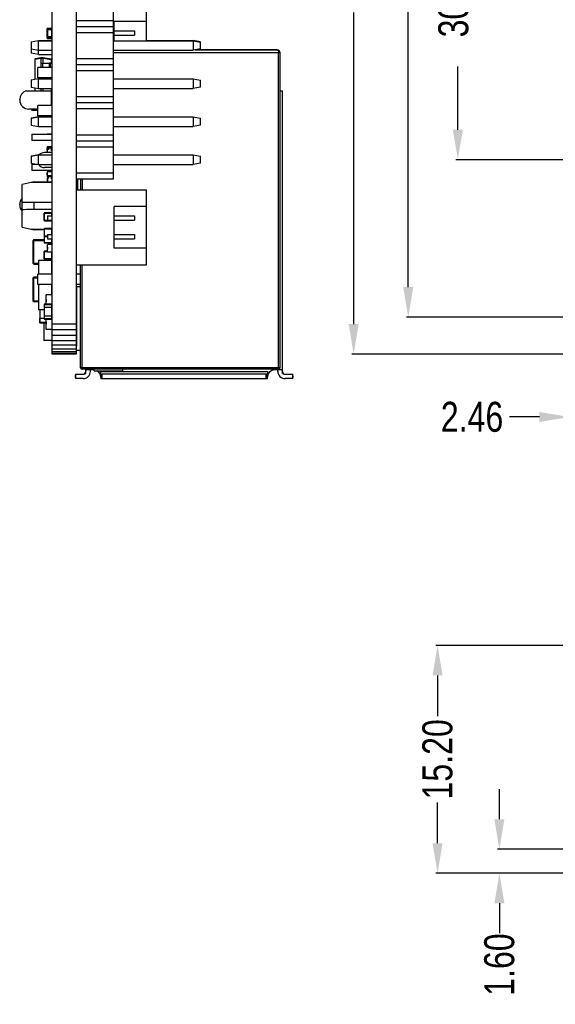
# Model space of a CAD drawing. Header units: inches. Extents: x -29 to 164, y -51 to 83.
# Tile 1 of 164: x -29 to 7, y -51 to 15. Entities that reach past the tile are written whole.
import ezdxf

# ---------------------------------------------------------------- set-up
doc = ezdxf.new("R2010")
doc.units = ezdxf.units.IN
doc.header["$LTSCALE"] = 1.21
doc.header["$MEASUREMENT"] = 0
doc.header["$PDMODE"] = 3
doc.header["$PDSIZE"] = 0.3125
doc.layers.get('0').update_dxf_attribs({"linetype": 'CONTINUOUS'})
doc.layers.get('Defpoints').update_dxf_attribs({"linetype": 'CONTINUOUS'})
doc.layers.add('DIM', color=3, linetype='CONTINUOUS')
doc.styles.get("Standard").update_dxf_attribs({"font": 'txt', "width": 0.8})
doc.dimstyles.get("Standard").update_dxf_attribs({"dimtxt": 0.15625, "dimasz": 0.1875, "dimexe": 0.125, "dimexo": 0.0625, "dimgap": 0.09, "dimtad": 0, "dimtih": 1, "dimtoh": 1, "dimzin": 4, "dimdsep": 46, "dimtxsty": 'STANDARD', "dimblk": '_FILLED', "dimblk1": '_FILLED', "dimblk2": '_FILLED', "dimcen": 0.09, "dimazin": 1, "dimtp": 0.01, "dimtm": 0.01, "dimtfac": 1, "dimtofl": 0, "dimtmove": 0, "dimatfit": 3, "dimldrblk": '_FILLED', "dimfxl": 1, "dimtolj": 1, "dimtzin": 4, "dimarcsym": 0})

# ---------------------------------------------------------------- blocks, each defined once
blk = doc.blocks.new('_FILLED')
at = {"color": 0, "linetype": 'ByBlock'}
blk.add_solid([(0, 0), (-1, 0.167), (-1, -0.167)], dxfattribs=at)
blk = doc.blocks.new('*D3')
at = {"layer": 'Defpoints', "color": 0}
for p in [(9.128, 35.713), (0.441, 5.233), (9.135, 5.233)]:
    blk.add_point(p, dxfattribs=at)
at = {"layer": 'DIM', "color": 0, "lineweight": -2}
for p, q in [((9.066, 35.713), (0.316, 35.713)), ((0.441, 33.713), (0.441, 29.496)), ((0.441, 7.233), (0.441, 11.45)), ((9.072, 5.233), (0.316, 5.233))]:
    blk.add_line(p, q, dxfattribs=at)
at = {"layer": 'DIM', "color": 0, "lineweight": -2, "xscale": 2, "yscale": 2, "zscale": 2}
for p, rotation in [((0.441, 35.713), 90), ((0.441, 5.233), 270)]:
    blk.add_blockref('_FILLED', p, dxfattribs=dict(at, rotation=rotation))
at = {"layer": 'DIM', "color": 0, "insert": (0.441, 20.473), "char_height": 2, "attachment_point": 5, "rotation": 90}
blk.add_mtext('\\A1;30.48(2.54*12)', dxfattribs=at)
blk = doc.blocks.new('*D4')
at = {"layer": 'Defpoints', "color": 0}
for p in [(-6.502, 42.283), (9.879, 42.283), (9.889, -7.727)]:
    blk.add_point(p, dxfattribs=at)
at = {"layer": 'DIM', "color": 0, "lineweight": -2}
for p, q in [((9.816, 42.283), (-6.627, 42.283)), ((-6.502, 40.283), (-6.502, 19.501)), ((-6.502, -5.727), (-6.502, 15.055)), ((9.827, -7.727), (-6.627, -7.727))]:
    blk.add_line(p, q, dxfattribs=at)
at = {"layer": 'DIM', "color": 0, "lineweight": -2, "xscale": 2, "yscale": 2, "zscale": 2}
for p, rotation in [((-6.502, 42.283), 90), ((-6.502, -7.727), 270)]:
    blk.add_blockref('_FILLED', p, dxfattribs=dict(at, rotation=rotation))
at = {"layer": 'DIM', "color": 0, "insert": (-6.502, 17.278), "char_height": 2, "attachment_point": 5, "rotation": 90}
blk.add_mtext('\\A1;50.0', dxfattribs=at)
blk = doc.blocks.new('*D7')
at = {"layer": 'Defpoints', "color": 0}
for p in [(7.879, -5.727), (10.339, -5.267), (7.879, -11.929)]:
    blk.add_point(p, dxfattribs=at)
at = {"layer": 'DIM', "color": 0, "lineweight": -2}
for p, q in [((7.879, -5.79), (7.879, -12.054)), ((10.339, -5.33), (10.339, -12.054)), ((5.879, -11.929), (3.879, -11.929)), ((12.339, -11.929), (14.339, -11.929))]:
    blk.add_line(p, q, dxfattribs=at)
at = {"layer": 'DIM', "color": 0, "lineweight": -2, "xscale": 2, "yscale": 2, "zscale": 2}
blk.add_blockref('_FILLED', (7.879, -11.929), dxfattribs=at)
at = {"layer": 'DIM', "color": 0, "lineweight": -2, "xscale": 2, "yscale": 2, "zscale": 2, "rotation": 180}
blk.add_blockref('_FILLED', (10.339, -11.929), dxfattribs=at)
at = {"layer": 'DIM', "color": 0, "insert": (1.389, -11.929), "char_height": 2, "attachment_point": 5}
blk.add_mtext('\\A1;2.46', dxfattribs=at)
blk = doc.blocks.new('*D11')
at = {"layer": 'Defpoints', "color": 0}
for p in [(-2.864, 42.283), (10.339, 42.283), (10.339, -5.267)]:
    blk.add_point(p, dxfattribs=at)
at = {"layer": 'DIM', "color": 0, "lineweight": -2}
for p, q in [((10.276, 42.283), (-2.989, 42.283)), ((-2.864, 40.283), (-2.864, 21.798)), ((-2.864, -3.267), (-2.864, 15.218)), ((10.276, -5.267), (-2.989, -5.267))]:
    blk.add_line(p, q, dxfattribs=at)
at = {"layer": 'DIM', "color": 0, "lineweight": -2, "xscale": 2, "yscale": 2, "zscale": 2}
for p, rotation in [((-2.864, 42.283), 90), ((-2.864, -5.267), 270)]:
    blk.add_blockref('_FILLED', p, dxfattribs=dict(at, rotation=rotation))
at = {"layer": 'DIM', "color": 0, "insert": (-2.864, 18.508), "char_height": 2, "attachment_point": 5, "rotation": 90}
blk.add_mtext('\\A1;47.55', dxfattribs=at)
blk = doc.blocks.new('*D22')
at = {"layer": 'Defpoints', "color": 0}
for p in [(7.879, -40.766), (3.213, -42.366), (7.879, -42.366)]:
    blk.add_point(p, dxfattribs=at)
at = {"layer": 'DIM', "color": 0, "lineweight": -2}
for p, q in [((3.213, -38.766), (3.213, -36.766)), ((7.817, -40.766), (3.088, -40.766)), ((7.817, -42.366), (3.088, -42.366)), ((3.213, -44.366), (3.213, -46.366))]:
    blk.add_line(p, q, dxfattribs=at)
at = {"layer": 'DIM', "color": 0, "lineweight": -2, "xscale": 2, "yscale": 2, "zscale": 2}
for p, rotation in [((3.213, -40.766), 270), ((3.213, -42.366), 90)]:
    blk.add_blockref('_FILLED', p, dxfattribs=dict(at, rotation=rotation))
at = {"layer": 'DIM', "color": 0, "insert": (3.213, -48.456), "char_height": 2, "attachment_point": 5, "rotation": 90}
blk.add_mtext('\\A1;1.60', dxfattribs=at)
blk = doc.blocks.new('*D24')
at = {"layer": 'Defpoints', "color": 0}
for p in [(14.231, -27.166), (-0.911, -42.366), (8.032, -42.366)]:
    blk.add_point(p, dxfattribs=at)
at = {"layer": 'DIM', "color": 0, "lineweight": -2}
for p, q in [((14.168, -27.166), (-1.036, -27.166)), ((-0.911, -29.166), (-0.911, -31.876)), ((-0.911, -40.366), (-0.911, -37.656)), ((7.97, -42.366), (-1.036, -42.366))]:
    blk.add_line(p, q, dxfattribs=at)
at = {"layer": 'DIM', "color": 0, "lineweight": -2, "xscale": 2, "yscale": 2, "zscale": 2}
for p, rotation in [((-0.911, -27.166), 90), ((-0.911, -42.366), 270)]:
    blk.add_blockref('_FILLED', p, dxfattribs=dict(at, rotation=rotation))
at = {"layer": 'DIM', "color": 0, "insert": (-0.911, -34.766), "char_height": 2, "attachment_point": 5, "rotation": 90}
blk.add_mtext('\\A1;15.20', dxfattribs=at)

msp = doc.modelspace()

# ---------------------------------------------------------------- linework, layer by layer
at = {"color": 7, "linetype": 'Continuous'}
for p, q in [((-26.608, -7.727), (-26.608, 42.283)), ((-25.008, 42.283), (-25.008, -7.727)), ((-22.508, 3.963), (-22.508, 36.583)), ((-25.008, 14.523), (-22.508, 14.523)), ((-22.468, 13.173), (-22.468, 14.456)), ((-20.308, 14.456), (-22.468, 14.456)), ((-20.308, 13.173), (-20.308, 15.073)), ((-26.943, 13.814), (-26.943, 13.85)), ((-26.933, 13.85), (-26.943, 13.85)), ((-26.933, 13.85), (-26.943, 13.85)), ((-26.933, 13.837), (-26.943, 13.837)), ((-26.933, 13.814), (-26.943, 13.814)), ((-26.933, 13.988), (-26.933, 13.989)), ((-26.608, 13.989), (-26.933, 13.989)), ((-26.608, 13.989), (-26.933, 13.989)), ((-26.933, 13.888), (-26.933, 13.988)), ((-26.608, 13.988), (-26.933, 13.988)), ((-26.608, 13.988), (-26.933, 13.988)), ((-26.933, 13.938), (-26.913, 13.938)), ((-26.933, 13.358), (-26.933, 13.888)), ((-26.913, 13.888), (-26.933, 13.888)), ((-26.915, 13.806), (-26.915, 13.881)), ((-26.915, 13.881), (-26.913, 13.881)), ((-26.915, 13.881), (-26.913, 13.881)), ((-26.915, 13.881), (-26.913, 13.881)), ((-26.915, 13.88), (-26.913, 13.88)), ((-26.915, 13.869), (-26.913, 13.869)), ((-26.913, 13.817), (-26.915, 13.817)), ((-26.915, 13.806), (-26.913, 13.806)), ((-26.913, 13.956), (-26.913, 13.955)), ((-26.913, 13.955), (-26.913, 13.406)), ((-26.913, 13.955), (-26.608, 13.955)), ((-26.913, 13.924), (-26.608, 13.924)), ((-26.882, 13.986), (-26.882, 13.986)), ((-26.882, 13.376), (-26.882, 13.986)), ((-26.638, 13.986), (-26.882, 13.986)), ((-26.638, 13.986), (-26.882, 13.986)), ((-26.882, 13.986), (-26.638, 13.986)), ((-26.638, 13.986), (-26.882, 13.986)), ((-26.638, 13.986), (-26.882, 13.986)), ((-26.638, 13.985), (-26.882, 13.985)), ((-26.638, 13.986), (-26.638, 13.986)), ((-26.638, 13.986), (-26.638, 13.376)), ((-25.008, 14.123), (-22.508, 14.123)), ((-22.468, 13.836), (-21.108, 13.836)), ((-21.108, 13.836), (-21.108, 13.536)), ((-28.008, 13.094), (-27.508, 13.182)), ((-27.508, 13.173), (-28.008, 13.085)), ((-27.508, 13.173), (-27.508, 13.182)), ((-27.508, 13.182), (-26.608, 13.182)), ((-27.508, 12.258), (-27.508, 13.173)), ((-27.508, 13.173), (-26.608, 13.173)), ((-26.943, 13.675), (-26.943, 13.777)), ((-26.933, 13.777), (-26.943, 13.777)), ((-26.933, 13.777), (-26.943, 13.777)), ((-26.933, 13.725), (-26.943, 13.725)), ((-26.933, 13.675), (-26.943, 13.675)), ((-26.943, 13.56), (-26.943, 13.662)), ((-26.933, 13.662), (-26.943, 13.662)), ((-26.933, 13.662), (-26.943, 13.662)), ((-26.933, 13.56), (-26.943, 13.56)), ((-26.943, 13.444), (-26.943, 13.547)), ((-26.933, 13.547), (-26.943, 13.547)), ((-26.933, 13.546), (-26.943, 13.546)), ((-26.933, 13.495), (-26.943, 13.495)), ((-26.933, 13.444), (-26.943, 13.444)), ((-26.913, 13.408), (-26.933, 13.408)), ((-26.933, 13.358), (-26.933, 13.308)), ((-26.933, 13.358), (-26.908, 13.358)), ((-26.608, 13.308), (-26.933, 13.308)), ((-26.915, 13.704), (-26.915, 13.778)), ((-26.913, 13.778), (-26.915, 13.778)), ((-26.913, 13.778), (-26.915, 13.778)), ((-26.915, 13.741), (-26.913, 13.741)), ((-26.915, 13.704), (-26.913, 13.704)), ((-26.915, 13.597), (-26.915, 13.674)), ((-26.915, 13.674), (-26.913, 13.674)), ((-26.915, 13.674), (-26.913, 13.674)), ((-26.915, 13.597), (-26.913, 13.597)), ((-26.915, 13.481), (-26.915, 13.574)), ((-26.913, 13.574), (-26.915, 13.574)), ((-26.913, 13.574), (-26.915, 13.574)), ((-26.915, 13.537), (-26.913, 13.537)), ((-26.915, 13.5), (-26.913, 13.5)), ((-26.913, 13.492), (-26.915, 13.492)), ((-26.915, 13.481), (-26.913, 13.481)), ((-26.882, 13.437), (-26.913, 13.437)), ((-26.638, 13.406), (-26.913, 13.406)), ((-26.608, 13.437), (-26.912, 13.437)), ((-26.908, 13.39), (-26.908, 13.333)), ((-26.633, 13.333), (-26.908, 13.333)), ((-26.882, 13.376), (-26.638, 13.376)), ((-26.633, 13.376), (-26.633, 13.333)), ((-25.008, 13.723), (-22.508, 13.723)), ((-22.508, 13.173), (-17.208, 13.173)), ((-22.468, 13.536), (-21.108, 13.536)), ((-20.308, 13.182), (-17.208, 13.182)), ((-16.708, 13.094), (-17.208, 13.182)), ((-17.208, 13.182), (-17.208, 12.533)), ((-17.208, 13.173), (-16.708, 13.085)), ((-28.008, 13.094), (-28.008, 13.085)), ((-28.008, 13.085), (-28.008, 12.346)), ((-28.008, 12.621), (-27.508, 12.533)), ((-27.508, 12.533), (-26.608, 12.533)), ((-22.508, 12.533), (-17.208, 12.533)), ((-16.708, 12.621), (-17.208, 12.533)), ((-11.608, 12.554), (-17.088, 12.554)), ((-17.07, 12.557), (-11.608, 12.557)), ((-16.708, 12.554), (-16.708, 13.085)), ((-27.508, 12.258), (-28.008, 12.346)), ((-27.758, 11.932), (-27.758, 10.589)), ((-27.758, 11.932), (-27.738, 11.932)), ((-27.358, 12.03), (-27.738, 11.957)), ((-27.738, 11.932), (-27.358, 12.006)), ((-27.738, 11.932), (-27.738, 11.957)), ((-27.738, 10.593), (-27.738, 11.932)), ((-27.508, 12.258), (-26.608, 12.258)), ((-27.208, 12.03), (-27.358, 12.03)), ((-27.358, 12.03), (-27.358, 12.006)), ((-27.358, 12.005), (-27.358, 11.397)), ((-27.358, 12.005), (-27.208, 12.005)), ((-26.679, 11.937), (-27.208, 12.03)), ((-27.208, 12.03), (-27.208, 12.006)), ((-27.208, 12.006), (-26.679, 11.913)), ((-27.208, 11.68), (-27.208, 12.005)), ((-26.679, 11.937), (-26.679, 11.913)), ((-26.679, 11.913), (-26.679, 11.68)), ((-26.679, 11.913), (-26.658, 11.913)), ((-26.608, 11.932), (-26.667, 11.932)), ((-26.608, 11.931), (-26.667, 11.931)), ((-26.658, 11.68), (-26.658, 11.913)), ((-25.008, 11.983), (-22.508, 11.983)), ((-11.408, 12.354), (-22.508, 12.354)), ((-11.508, -8.746), (-11.508, 12.354)), ((-11.408, -8.646), (-11.408, 12.354)), ((-27.558, 10.695), (-27.558, 11.395)), ((-26.608, 11.395), (-27.558, 11.395)), ((-27.358, 11.67), (-26.772, 11.67)), ((-27.348, 11.68), (-26.718, 11.68)), ((-27.223, 11.67), (-27.22, 11.68)), ((-27.223, 11.397), (-27.223, 11.67)), ((-26.769, 11.68), (-26.772, 11.67)), ((-26.772, 11.397), (-26.772, 11.67)), ((-26.772, 11.67), (-26.608, 11.67)), ((-26.736, 11.67), (-26.736, 11.397)), ((-26.728, 11.67), (-26.728, 11.397)), ((-26.608, 11.68), (-26.726, 11.68)), ((-26.718, 11.67), (-26.718, 11.68)), ((-26.718, 11.397), (-26.718, 11.67)), ((-26.608, 11.681), (-26.658, 11.681)), ((-26.658, 11.681), (-26.608, 11.681)), ((-25.008, 11.583), (-22.508, 11.583)), ((-25.008, 11.183), (-22.508, 11.183)), ((-27.508, 10.633), (-28.008, 10.545)), ((-28.008, 10.554), (-27.756, 10.598)), ((-28.008, 10.554), (-28.008, 10.545)), ((-28.008, 10.545), (-28.008, 10.081)), ((-26.608, 10.695), (-27.558, 10.695)), ((-27.508, 9.993), (-27.508, 10.633)), ((-27.508, 10.633), (-26.608, 10.633)), ((-27.358, 10.695), (-27.358, 10.633)), ((-27.223, 10.633), (-27.223, 10.695)), ((-26.772, 10.633), (-26.772, 10.695)), ((-26.736, 10.695), (-26.736, 10.633)), ((-26.728, 10.695), (-26.728, 10.633)), ((-26.718, 10.633), (-26.718, 10.695)), ((-22.508, 10.633), (-17.208, 10.633)), ((-17.208, 10.633), (-16.708, 10.545)), ((-17.208, 10.633), (-17.208, 9.993)), ((-16.708, 10.081), (-16.708, 10.545)), ((-28.008, 10.081), (-27.508, 9.993)), ((-27.758, 10.037), (-27.758, 9.829)), ((-27.738, 9.829), (-27.738, 10.033)), ((-27.508, 9.993), (-26.608, 9.993)), ((-27.358, 9.993), (-27.358, 9.829)), ((-27.208, 9.829), (-27.208, 9.993)), ((-26.679, 9.993), (-26.679, 9.829)), ((-26.658, 9.829), (-26.658, 9.993)), ((-22.508, 9.993), (-17.208, 9.993)), ((-16.708, 10.081), (-17.208, 9.993)), ((-28.768, 9.218), (-28.768, 9.251)), ((-28.355, 9.827), (-26.608, 9.827)), ((-26.66, 9.827), (-26.66, 8.856)), ((-25.008, 9.443), (-22.508, 9.443)), ((-11.408, 9.828), (-11.258, 9.828)), ((-11.258, -9.037), (-11.258, 9.828)), ((-27.558, 8.607), (-28.158, 8.607)), ((-27.958, 8.607), (-27.958, 8.508)), ((-27.558, 8.155), (-27.558, 8.855)), ((-26.608, 8.855), (-27.558, 8.855)), ((-25.008, 9.043), (-22.508, 9.043)), ((-25.008, 8.643), (-22.508, 8.643)), ((-28.008, 8.014), (-27.508, 8.102)), ((-27.508, 8.093), (-28.008, 8.005)), ((-28.008, 8.014), (-28.008, 8.005)), ((-28.008, 8.005), (-28.008, 7.541)), ((-27.558, 8.508), (-27.958, 8.508)), ((-26.608, 8.155), (-27.558, 8.155)), ((-27.508, 8.093), (-27.508, 8.102)), ((-27.508, 8.102), (-26.608, 8.102)), ((-27.508, 7.453), (-27.508, 8.093)), ((-27.508, 8.093), (-26.608, 8.093)), ((-22.508, 8.093), (-17.208, 8.093)), ((-17.208, 8.093), (-16.708, 8.005)), ((-17.208, 8.093), (-17.208, 7.453)), ((-16.708, 7.541), (-16.708, 8.005)), ((-28.008, 7.541), (-27.508, 7.453)), ((-27.508, 7.453), (-26.608, 7.453)), ((-26.933, 7.453), (-26.933, 7.436)), ((-26.608, 7.436), (-26.933, 7.436)), ((-22.508, 7.453), (-17.208, 7.453)), ((-16.708, 7.541), (-17.208, 7.453)), ((-27.958, 6.928), (-26.608, 6.928)), ((-27.958, 6.928), (-27.958, 6.508)), ((-26.608, 6.933), (-26.933, 6.933)), ((-26.933, 6.933), (-26.933, 6.932)), ((-26.608, 6.932), (-26.933, 6.932)), ((-26.908, 6.933), (-26.908, 6.932)), ((-26.633, 6.933), (-26.633, 6.932)), ((-25.008, 6.903), (-22.508, 6.903)), ((-26.608, 6.508), (-27.958, 6.508)), ((-26.933, 6.018), (-26.943, 6.018)), ((-26.943, 5.861), (-26.943, 6.018)), ((-26.933, 6.014), (-26.943, 6.014)), ((-26.608, 6.099), (-26.933, 6.099)), ((-26.608, 6.099), (-26.933, 6.099)), ((-26.933, 6.099), (-26.933, 5.769)), ((-26.908, 6.099), (-26.908, 6.099)), ((-26.608, 6.057), (-26.908, 6.057)), ((-26.908, 6.057), (-26.908, 5.906)), ((-26.608, 6.056), (-26.908, 6.056)), ((-26.608, 6.056), (-26.908, 6.056)), ((-26.608, 6.056), (-26.908, 6.056)), ((-26.608, 6.055), (-26.908, 6.055)), ((-26.658, 6.005), (-26.908, 6.005)), ((-26.858, 6.005), (-26.858, 5.905)), ((-26.658, 5.855), (-26.658, 6.005)), ((-26.633, 6.099), (-26.633, 6.099)), ((-25.008, 6.503), (-22.508, 6.503)), ((-25.008, 6.103), (-22.508, 6.103)), ((-28.008, 5.474), (-27.508, 5.562)), ((-27.508, 5.553), (-28.008, 5.465)), ((-28.008, 5.474), (-28.008, 5.465)), ((-28.008, 5.465), (-28.008, 5.001)), ((-27.508, 5.562), (-27.454, 5.562)), ((-27.508, 5.553), (-27.508, 5.562)), ((-27.508, 5.553), (-26.608, 5.553)), ((-27.508, 4.913), (-27.508, 5.553)), ((-26.909, 5.707), (-27.108, 5.707)), ((-26.608, 5.704), (-27.108, 5.704)), ((-26.933, 5.864), (-26.943, 5.864)), ((-26.933, 5.861), (-26.943, 5.861)), ((-26.908, 5.769), (-26.933, 5.769)), ((-26.909, 5.737), (-26.908, 5.737)), ((-26.909, 5.737), (-26.908, 5.737)), ((-26.909, 5.737), (-26.908, 5.737)), ((-26.909, 5.737), (-26.909, 5.704)), ((-26.909, 5.736), (-26.908, 5.736)), ((-26.909, 5.736), (-26.908, 5.736)), ((-26.858, 5.905), (-26.908, 5.905)), ((-26.908, 5.704), (-26.908, 5.905)), ((-26.608, 5.855), (-26.658, 5.855)), ((-22.508, 5.553), (-17.208, 5.553)), ((-17.208, 5.553), (-16.708, 5.465)), ((-17.208, 5.553), (-17.208, 4.913)), ((-16.708, 5.001), (-16.708, 5.465)), ((-28.008, 5.001), (-27.508, 4.913)), ((-27.958, 4.928), (-27.594, 4.928)), ((-27.958, 4.928), (-27.958, 4.508)), ((-27.508, 4.913), (-26.608, 4.913)), ((-26.608, 4.704), (-27.108, 4.704)), ((-22.508, 4.913), (-17.208, 4.913)), ((-16.708, 5.001), (-17.208, 4.913)), ((-26.608, 4.508), (-27.958, 4.508)), ((-26.933, 4.352), (-26.943, 4.352)), ((-26.943, 4.194), (-26.943, 4.352)), ((-26.933, 4.348), (-26.943, 4.348)), ((-26.933, 4.198), (-26.943, 4.198)), ((-26.933, 4.194), (-26.943, 4.194)), ((-26.608, 4.433), (-26.933, 4.433)), ((-26.933, 4.433), (-26.933, 4.102)), ((-26.608, 4.432), (-26.933, 4.432)), ((-26.908, 4.102), (-26.933, 4.102)), ((-26.915, 3.994), (-26.913, 3.994)), ((-26.913, 3.994), (-26.915, 3.994)), ((-26.915, 3.887), (-26.915, 3.994)), ((-26.913, 4.06), (-26.908, 4.06)), ((-26.913, 4.06), (-26.913, 3.816)), ((-26.908, 4.433), (-26.908, 4.432)), ((-26.608, 4.157), (-26.908, 4.157)), ((-26.908, 4.157), (-26.908, 4.006)), ((-26.608, 4.156), (-26.908, 4.156)), ((-26.608, 4.156), (-26.908, 4.156)), ((-26.608, 4.156), (-26.908, 4.156)), ((-26.608, 4.155), (-26.908, 4.155)), ((-26.658, 4.105), (-26.908, 4.105)), ((-26.858, 4.005), (-26.908, 4.005)), ((-26.908, 3.754), (-26.908, 4.005)), ((-26.858, 4.105), (-26.858, 4.005)), ((-26.658, 3.955), (-26.658, 4.105)), ((-26.608, 3.955), (-26.658, 3.955)), ((-26.633, 4.433), (-26.633, 4.432)), ((-25.008, 4.363), (-22.508, 4.363)), ((-25.008, 3.963), (-22.508, 3.963)), ((-24.908, 3.963), (-24.908, 3.223)), ((-24.703, 3.223), (-24.703, 3.963)), ((-24.608, 3.963), (-24.608, 3.223)), ((-27.808, 3.754), (-28.608, 3.579)), ((-28.608, 0.729), (-28.608, 3.579)), ((-26.608, 3.704), (-28.037, 3.704)), ((-27.808, 3.754), (-26.608, 3.754)), ((-26.913, 3.906), (-26.915, 3.906)), ((-26.915, 3.898), (-26.913, 3.898)), ((-26.915, 3.889), (-26.913, 3.889)), ((-26.915, 3.887), (-26.913, 3.887)), ((-26.909, 3.816), (-26.913, 3.816)), ((-26.909, 3.837), (-26.908, 3.837)), ((-26.909, 3.837), (-26.908, 3.837)), ((-26.909, 3.837), (-26.908, 3.837)), ((-26.909, 3.837), (-26.909, 3.755)), ((-26.909, 3.836), (-26.908, 3.836)), ((-26.909, 3.836), (-26.908, 3.836)), ((-26.909, 3.795), (-26.908, 3.795)), ((-25.008, 3.754), (-24.977, 3.754)), ((-24.977, 3.704), (-25.008, 3.704)), ((-24.977, 3.754), (-24.977, 3.704)), ((-25.008, 3.223), (-20.308, 3.223)), ((-20.308, -1.777), (-20.308, 3.223)), ((-28.768, 2.218), (-28.768, 2.251)), ((-28.037, 2.404), (-26.608, 2.404)), ((-27.808, 1.904), (-27.808, 2.404)), ((-20.308, 2.117), (-22.468, 2.117)), ((-22.468, -0.672), (-22.468, 2.117)), ((-27.808, 1.904), (-28.037, 1.904)), ((-26.608, 1.904), (-27.808, 1.904)), ((-27.143, 1.664), (-26.623, 1.664)), ((-27.143, 1.184), (-27.143, 1.664)), ((-26.643, 1.684), (-27.123, 1.684)), ((-27.123, 1.684), (-26.643, 1.684)), ((-27.123, 1.164), (-27.123, 1.684)), ((-26.908, 1.498), (-26.608, 1.498)), ((-26.908, 1.498), (-26.908, 1.198)), ((-26.643, 1.684), (-26.643, 1.498)), ((-26.623, 1.498), (-26.623, 1.664)), ((-22.468, 1.498), (-21.108, 1.498)), ((-21.108, 1.498), (-21.108, 1.198)), ((-28.608, 0.729), (-27.808, 0.554)), ((-27.123, 1.184), (-27.143, 1.184)), ((-26.623, 1.184), (-27.123, 1.184)), ((-27.123, 1.164), (-26.643, 1.164)), ((-26.908, 1.198), (-26.608, 1.198)), ((-26.643, 1.184), (-26.643, 1.164)), ((-22.468, 1.198), (-21.108, 1.198)), ((-28.037, 0.604), (-27.143, 0.604)), ((-27.143, 0.554), (-27.808, 0.554)), ((-27.143, 0.614), (-26.623, 0.614)), ((-27.143, 0.614), (-27.143, -0.302)), ((-26.908, 0.134), (-27.143, 0.134)), ((-26.643, 0.634), (-27.123, 0.634)), ((-27.123, 0.634), (-26.643, 0.634)), ((-27.123, -0.322), (-27.123, 0.634)), ((-27.123, 0.114), (-26.908, 0.114)), ((-26.908, 0.248), (-26.608, 0.248)), ((-26.908, 0.248), (-26.908, -0.052)), ((-26.643, 0.634), (-26.643, 0.248)), ((-26.623, 0.248), (-26.623, 0.614)), ((-26.623, 0.604), (-26.608, 0.604)), ((-26.608, 0.554), (-26.623, 0.554)), ((-22.468, 0.248), (-21.108, 0.248)), ((-21.108, 0.248), (-21.108, -0.052)), ((-27.869, -1.692), (-27.869, -0.151)), ((-27.869, -0.152), (-27.143, -0.152)), ((-27.829, -0.111), (-27.143, -0.111)), ((-27.143, -0.112), (-27.829, -0.112)), ((-27.829, -1.732), (-27.829, -0.112)), ((-27.123, -0.302), (-27.143, -0.302)), ((-26.623, -0.302), (-27.123, -0.302)), ((-27.123, -0.322), (-26.643, -0.322)), ((-26.909, -0.61), (-26.908, -0.61)), ((-26.909, -0.61), (-26.909, -0.73)), ((-26.909, -0.646), (-26.908, -0.646)), ((-26.908, -0.052), (-26.608, -0.052)), ((-26.608, -0.426), (-26.908, -0.426)), ((-26.608, -0.426), (-26.908, -0.426)), ((-26.908, -0.926), (-26.908, -0.426)), ((-26.689, -0.322), (-26.689, -0.426)), ((-26.649, -0.426), (-26.649, -0.322)), ((-26.643, -0.052), (-26.643, -0.322)), ((-26.638, -0.321), (-26.638, -0.426)), ((-26.623, -0.302), (-26.623, -0.052)), ((-26.623, -0.205), (-26.608, -0.205)), ((-22.468, -0.052), (-21.108, -0.052)), ((-27.143, -1.373), (-27.143, -0.892)), ((-27.143, -0.893), (-26.908, -0.893)), ((-27.123, -0.872), (-26.908, -0.872)), ((-26.908, -0.873), (-27.123, -0.873)), ((-27.123, -1.393), (-27.123, -0.873)), ((-26.909, -0.685), (-26.908, -0.685)), ((-26.908, -0.692), (-26.909, -0.692)), ((-26.909, -0.715), (-26.908, -0.715)), ((-26.909, -0.729), (-26.908, -0.729)), ((-26.909, -0.73), (-26.908, -0.73)), ((-26.608, -0.926), (-26.908, -0.926)), ((-26.643, -0.926), (-26.643, -1.393)), ((-26.623, -1.373), (-26.623, -0.926)), ((-26.623, -0.995), (-26.608, -0.995)), ((-26.608, -1.197), (-26.623, -1.197)), ((-26.623, -1.197), (-26.608, -1.197)), ((-20.308, -0.672), (-22.468, -0.672)), ((-27.508, -1.692), (-27.869, -1.692)), ((-27.829, -1.732), (-27.508, -1.732)), ((-26.628, -1.487), (-27.508, -1.487)), ((-26.628, -1.487), (-27.508, -1.487)), ((-27.508, -1.487), (-27.508, -2.395)), ((-27.123, -1.373), (-27.143, -1.373)), ((-26.623, -1.373), (-27.123, -1.373)), ((-27.123, -1.393), (-26.643, -1.393)), ((-26.689, -1.392), (-26.689, -1.487)), ((-26.649, -1.487), (-26.649, -1.392)), ((-26.628, -2.395), (-26.628, -1.487)), ((-26.608, -1.527), (-26.628, -1.527)), ((-26.628, -1.872), (-26.623, -1.872)), ((-26.628, -1.963), (-26.623, -1.963)), ((-26.623, -2.393), (-26.623, -1.872)), ((-25.008, -1.777), (-20.308, -1.777)), ((-24.708, -8.646), (-24.708, -1.777)), ((-24.608, -8.746), (-24.608, -1.777)), ((-27.829, -2.611), (-27.558, -2.611)), ((-27.558, -2.612), (-27.829, -2.612)), ((-27.829, -4.232), (-27.829, -2.612)), ((-26.608, -2.396), (-27.558, -2.396)), ((-27.558, -3.096), (-27.558, -2.396)), ((-26.623, -2.117), (-26.608, -2.117)), ((-24.708, -2.396), (-25.008, -2.396)), ((-27.869, -4.192), (-27.869, -2.651)), ((-27.869, -2.652), (-27.558, -2.652)), ((-26.608, -3.096), (-27.558, -3.096)), ((-27.508, -3.096), (-27.508, -4.787)), ((-26.628, -3.79), (-26.628, -3.096)), ((-26.623, -3.514), (-26.623, -3.096)), ((-24.708, -3.096), (-25.008, -3.096)), ((-24.708, -3.246), (-25.008, -3.246)), ((-24.991, -3.246), (-24.991, -7.213)), ((-24.974, -7.471), (-24.974, -3.246)), ((-26.608, -3.79), (-27.008, -3.79)), ((-26.608, -3.79), (-27.008, -3.79)), ((-27.008, -4.399), (-27.008, -3.79)), ((-26.623, -3.514), (-26.628, -3.514)), ((-27.508, -4.192), (-27.869, -4.192)), ((-27.829, -4.232), (-27.508, -4.232)), ((-27.143, -4.419), (-26.623, -4.419)), ((-27.143, -4.419), (-27.143, -4.599)), ((-26.643, -4.399), (-27.123, -4.399)), ((-27.123, -4.399), (-26.643, -4.399)), ((-27.123, -4.599), (-27.123, -4.399)), ((-27.009, -4.095), (-27.008, -4.095)), ((-27.009, -4.095), (-27.008, -4.095)), ((-27.009, -4.095), (-27.009, -4.245)), ((-27.009, -4.133), (-27.008, -4.133)), ((-27.009, -4.164), (-27.008, -4.164)), ((-27.008, -4.165), (-27.009, -4.165)), ((-27.009, -4.199), (-27.008, -4.199)), ((-27.009, -4.245), (-27.008, -4.245)), ((-26.643, -4.399), (-26.643, -4.599)), ((-26.623, -4.599), (-26.623, -4.419)), ((-26.608, -4.59), (-26.623, -4.59)), ((-27.133, -4.787), (-27.508, -4.787)), ((-27.433, -4.787), (-27.433, -5.358)), ((-27.403, -5.358), (-27.403, -4.787)), ((-27.143, -4.599), (-26.623, -4.599)), ((-27.143, -5.199), (-27.133, -5.199)), ((-27.133, -5.199), (-27.143, -5.199)), ((-27.143, -5.199), (-27.143, -5.379)), ((-27.133, -4.599), (-27.133, -5.199)), ((-26.623, -5.199), (-27.133, -5.199)), ((-27.123, -5.399), (-27.123, -5.199)), ((-27.113, -5.199), (-27.113, -4.599)), ((-26.653, -4.599), (-26.653, -5.199)), ((-26.643, -5.199), (-26.643, -5.399)), ((-26.633, -5.199), (-26.633, -4.599)), ((-26.628, -4.787), (-26.633, -4.787)), ((-26.608, -5.142), (-26.633, -5.142)), ((-26.608, -5.142), (-26.633, -5.142)), ((-26.633, -5.142), (-26.633, -5.142)), ((-26.623, -5.158), (-26.633, -5.158)), ((-26.623, -5.158), (-26.633, -5.158)), ((-26.633, -5.158), (-26.623, -5.158)), ((-26.633, -5.158), (-26.623, -5.158)), ((-26.633, -5.199), (-26.623, -5.199)), ((-26.628, -4.787), (-26.628, -4.599)), ((-26.608, -4.645), (-26.628, -4.645)), ((-26.623, -5.158), (-26.623, -5.158)), ((-26.623, -5.199), (-26.623, -5.158)), ((-26.623, -5.379), (-26.623, -5.199)), ((-27.443, -5.358), (-27.433, -5.358)), ((-27.143, -5.358), (-27.443, -5.358)), ((-27.443, -5.358), (-27.443, -5.628)), ((-27.009, -5.628), (-27.443, -5.628)), ((-27.413, -5.658), (-27.413, -5.358)), ((-27.413, -5.658), (-27.009, -5.658)), ((-27.158, -5.658), (-27.158, -6.822)), ((-27.123, -5.379), (-27.143, -5.379)), ((-26.623, -5.379), (-27.123, -5.379)), ((-27.123, -5.399), (-26.643, -5.399)), ((-27.009, -5.588), (-27.008, -5.588)), ((-27.009, -5.588), (-27.008, -5.588)), ((-27.009, -5.588), (-27.009, -5.738)), ((-27.009, -5.627), (-27.008, -5.627)), ((-27.009, -5.658), (-27.008, -5.658)), ((-27.008, -5.659), (-27.009, -5.659)), ((-27.009, -5.692), (-27.008, -5.692)), ((-27.009, -5.738), (-27.008, -5.738)), ((-27.008, -6.083), (-27.008, -5.399)), ((-26.608, -5.283), (-26.623, -5.283)), ((-26.608, -5.283), (-26.623, -5.283)), ((-25.008, -5.727), (-26.608, -5.727)), ((-27.159, -5.922), (-27.158, -5.922)), ((-27.158, -5.922), (-27.159, -5.922)), ((-27.159, -5.922), (-27.159, -6.172)), ((-27.159, -5.926), (-27.158, -5.926)), ((-27.159, -6.1), (-27.158, -6.1)), ((-27.158, -6.125), (-27.159, -6.125)), ((-27.159, -6.172), (-27.158, -6.172)), ((-26.608, -6.083), (-27.008, -6.083)), ((-25.008, -6.119), (-26.608, -6.119)), ((-25.008, -6.496), (-26.608, -6.496)), ((-26.608, -6.822), (-27.158, -6.822)), ((-25.008, -6.844), (-26.608, -6.844)), ((-25.008, -7.148), (-26.608, -7.148)), ((-24.991, -7.162), (-25.008, -7.162)), ((-25.008, -7.213), (-24.991, -7.213)), ((-25.008, -7.398), (-26.608, -7.398)), ((-25.008, -7.584), (-26.608, -7.584)), ((-25.008, -7.698), (-26.608, -7.698)), ((-25.008, -7.727), (-26.608, -7.727)), ((-24.974, -7.471), (-24.708, -7.471)), ((-25.058, -9.078), (-24.563, -9.078)), ((-25.058, -9.078), (-25.058, -9.37)), ((-24.608, -8.646), (-24.708, -8.646)), ((-11.408, -8.646), (-24.608, -8.646)), ((-11.508, -8.746), (-24.608, -8.746)), ((-24.445, -9.037), (-24.358, -9.037)), ((-24.358, -9.037), (-24.358, -8.744)), ((-24.302, -8.789), (-24.311, -8.789)), ((-24.28, -8.789), (-24.302, -8.789)), ((-24.28, -8.789), (-24.28, -8.792)), ((-24.058, -8.792), (-24.28, -8.792)), ((-23.845, -8.786), (-24.058, -8.786)), ((-24.058, -8.883), (-24.058, -8.786)), ((-23.808, -8.846), (-23.808, -8.746)), ((-23.808, -8.846), (-21.908, -8.846)), ((-23.358, -8.886), (-12.258, -8.886)), ((-23.358, -9.081), (-23.358, -8.886)), ((-23.358, -9.081), (-23.261, -9.081)), ((-23.358, -9.081), (-23.358, -9.373)), ((-12.258, -9.081), (-23.261, -9.081)), ((-23.261, -9.373), (-23.261, -9.081)), ((-21.908, -8.746), (-21.908, -8.846)), ((-12.355, -9.081), (-12.355, -9.373)), ((-12.258, -8.886), (-12.258, -9.081)), ((-12.258, -9.373), (-12.258, -9.081)), ((-11.841, -8.746), (-11.841, -8.791)), ((-11.558, -8.786), (-11.771, -8.786)), ((-11.558, -8.883), (-11.558, -8.786)), ((-11.336, -8.792), (-11.558, -8.792)), ((-11.305, -8.789), (-11.336, -8.789)), ((-11.336, -8.792), (-11.336, -8.789)), ((-11.258, -9.037), (-11.171, -9.037)), ((-11.053, -9.078), (-10.558, -9.078)), ((-10.558, -9.37), (-10.558, -9.078)), ((-24.545, -9.37), (-25.058, -9.37)), ((-12.258, -9.373), (-23.358, -9.373)), ((-10.558, -9.37), (-11.071, -9.37))]:
    msp.add_line(p, q, dxfattribs=at)
for centre, radius, start, end in [((-26.882, 13.956), 0.0305, 89.99999, 179.99999), ((-26.882, 13.955), 0.0305, 90.10422, 179.99999), ((-26.882, 13.955), 0.0305, 89.99999, 179.99999), ((-26.882, 13.955), 0.0305, 89.99999, 179.99999), ((-26.882, 13.955), 0.0305, 89.99999, 179.99999), ((-26.882, 13.955), 0.0305, 89.99999, 179.99999), ((-26.882, 13.406), 0.0305, 179.99999, 269.99999), ((-11.608, 12.357), 0.2, 0.0021, 90), ((-11.608, 12.354), 0.2, 0.00392, 90), ((-27.733, 11.932), 0.025, 101, 179.99999), ((-27.733, 11.932), 0.025, 101, 179.99999), ((-26.683, 11.913), 0.025, 359.99999, 79.99999), ((-26.683, 11.913), 0.025, 359.99999, 79.99999), ((-27.348, 11.67), 0.01, 89.99999, 179.99999), ((-26.726, 11.67), 0.00999, 90.04596, 180.03869), ((-26.718, 11.67), 0.00999, 90.04596, 180.03869), ((-28.158, 9.251), 0.61, 109.13982, 180.00144), ((-28.158, 9.217), 0.61, 179.99867, 270), ((-28.358, 9.217), 0.61, 89.72616, 90), ((-27.108, 5.204), 0.5, 90, 135.24718), ((-27.108, 5.204), 0.5, 215.84488, 270), ((-26.882, 4.06), 0.0305, 147.69087, 180), ((-26.882, 3.816), 0.0305, 180, 208.44745), ((-28.158, 2.251), 0.61, 137.62618, 179.99913), ((-28.158, 2.217), 0.61, 179.99867, 222.14796), ((-27.123, 1.664), 0.02, 89.99999, 179.99999), ((-27.123, 1.664), 0.02, 89.99999, 179.99999), ((-26.643, 1.664), 0.02, 359.99999, 89.99999), ((-26.643, 1.664), 0.02, 359.99999, 89.99999), ((-27.123, 1.184), 0.02, 179.99999, 269.99999), ((-26.643, 1.184), 0.02, 269.99999, 359.99999), ((-27.123, 0.614), 0.02, 89.99999, 179.99999), ((-27.123, 0.614), 0.02, 89.99999, 179.99999), ((-27.123, 0.134), 0.02, 179.99999, 269.99999), ((-26.643, 0.614), 0.02, 359.99999, 89.99999), ((-26.643, 0.614), 0.02, 359.99999, 89.99999), ((-27.829, -0.151), 0.04, 89.99999, 179.99999), ((-27.829, -0.152), 0.04, 89.99999, 179.99999), ((-27.123, -0.302), 0.02, 179.99999, 269.99999), ((-26.643, -0.302), 0.02, 269.99999, 359.99999), ((-27.123, -0.892), 0.02, 89.99999, 179.99999), ((-27.123, -0.893), 0.02, 89.99999, 179.99999), ((-27.829, -1.692), 0.04, 179.99999, 269.99999), ((-27.123, -1.373), 0.02, 179.99999, 269.99999), ((-26.643, -1.373), 0.02, 269.99999, 359.99999), ((-26.643, -1.872), 0.02, 359.99999, 39.07362), ((-26.643, -1.872), 0.02, 359.99999, 39.06199), ((-26.643, -1.963), 0.02, 359.99999, 39.07362), ((-26.643, -1.963), 0.02, 359.99999, 39.06199), ((-27.829, -2.651), 0.04, 89.99999, 179.99999), ((-27.829, -2.652), 0.04, 89.99999, 179.99999), ((-26.643, -3.514), 0.02, 320.9382, 359.99999), ((-27.829, -4.192), 0.04, 179.99999, 269.99999), ((-27.123, -4.419), 0.02, 89.99999, 179.99999), ((-27.123, -4.419), 0.02, 89.99999, 179.99999), ((-26.643, -4.419), 0.02, 359.99999, 89.99999), ((-26.643, -4.419), 0.02, 359.99999, 89.99999), ((-27.413, -5.628), 0.03, 179.99999, 269.99999), ((-27.123, -5.379), 0.02, 179.99999, 269.99999), ((-26.643, -5.379), 0.02, 269.99999, 359.99999), ((-24.884, -9.157), 0.158, 149.75811, 154.04716), ((-24.608, -8.646), 0.1, 180, 270), ((-24.57, -8.865), 0.213, 272.02556, 355.10497), ((-24.545, -8.883), 0.487, 270, 0.00129), ((-23.845, -9.272), 0.487, 85.68709, 90), ((-23.845, -9.272), 0.487, 0, 62.0445), ((-11.771, -9.272), 0.487, 90, 180), ((-11.071, -8.883), 0.487, 179.99871, 270), ((-11.508, -8.646), 0.1, 270, 0), ((-11.046, -8.865), 0.213, 184.89911, 267.97444), ((-10.731, -9.157), 0.157, 25.648, 30.2421), ((-23.736, -9.288), 1.317, 179.96636, 181.16248), ((-23.877, -9.29), 1.177, 181.20887, 182.54554), ((-23.917, -9.292), 1.136, 182.51473, 183.89274), ((-11.722, -9.291), 1.159, 356.09392, 358.79725), ((-11.871, -9.288), 1.308, 358.82467, 0.02752)]:
    msp.add_arc(centre, radius, start, end, dxfattribs=at)
for centre, major_axis, ratio, start_param, end_param in [((-27.487, 12.005), (0.129, 0), 0.19438, 0.000008, 0.018216), ((-28.037, 3.704), (5.943, 0), 0.21875, -1.667088, -1.570786), ((-28.037, 0.604), (5.943, 0), 0.21875, 1.570807, 1.66711)]:
    msp.add_ellipse(centre, major_axis=major_axis, ratio=ratio, start_param=start_param, end_param=end_param, dxfattribs=at)
for points, knots in [([(-11.608, 12.554), (-11.595, 12.554), (-11.574, 12.545), (-11.553, 12.522), (-11.531, 12.488), (-11.513, 12.431), (-11.508, 12.381), (-11.508, 12.354)], [0, 0, 0, 0, 0.162087, 0.262107, 0.379147, 0.664804, 1, 1, 1, 1]), ([(-24.908, 3.272), (-24.936, 3.339), (-24.968, 3.484), (-24.977, 3.63), (-24.977, 3.704)], [0, 0, 0, 0, 0.492863, 1, 1, 1, 1]), ([(-25.053, -9.287), (-25.053, -9.27), (-25.053, -9.236), (-25.049, -9.169), (-25.041, -9.118), (-25.027, -9.088)], [0, 0, 0, 0, 0.256715, 0.510922, 1, 1, 1, 1]), ([(-24.358, -8.829), (-24.356, -8.818), (-24.347, -8.794), (-24.323, -8.789), (-24.311, -8.789)], [0, 0, 0, 0, 0.500052, 1, 1, 1, 1]), ([(-11.305, -8.789), (-11.293, -8.789), (-11.269, -8.794), (-11.26, -8.818), (-11.258, -8.829)], [0, 0, 0, 0, 0.498647, 1, 1, 1, 1]), ([(-10.589, -9.089), (-10.575, -9.118), (-10.567, -9.169), (-10.563, -9.236), (-10.563, -9.27), (-10.563, -9.288)], [0, 0, 0, 0, 0.489188, 0.743348, 1, 1, 1, 1])]:
    msp.add_open_spline(points, degree=3, knots=knots, dxfattribs=at)
msp.add_open_spline([(-27.208, 12.005), (-27.208, 12.006), (-27.208, 12.006), (-27.208, 12.006)], degree=3, dxfattribs=at)

# ---------------------------------------------------------------- dimensions: what is measured, and where the dimension line sits
at = {"layer": 'DIM'}
for base, p1, p2, override, picture, middle in [((-6.502, 42.283), (9.889, -7.727), (9.879, 42.283), {"dimtxt": 2, "dimasz": 2, "dimtih": 0, "dimtoh": 0, "dimdec": 1, "dimzin": 0, "dimcen": 0.198, "dimadec": 0, "dimazin": 0, "dimtp": 0, "dimtm": 0, "dimtdec": 4, "dimtzin": 0}, '*D4', (-6.502, 17.278)), ((-2.864, 42.283), (10.339, -5.267), (10.339, 42.283), {"dimtxt": 2, "dimasz": 2, "dimtih": 0, "dimtoh": 0, "dimzin": 0, "dimcen": 0.198, "dimadec": 0, "dimazin": 0, "dimtp": 0, "dimtm": 0, "dimtdec": 4, "dimtzin": 0}, '*D11', (-2.864, 18.508)), ((0.441, 5.233), (9.128, 35.713), (9.135, 5.233), {"dimtxt": 2, "dimasz": 2, "dimtih": 0, "dimtoh": 0, "dimzin": 0, "dimpost": '(2.54*12)', "dimcen": 0.198, "dimadec": 0, "dimazin": 0, "dimtp": 0, "dimtm": 0, "dimtdec": 4, "dimtzin": 0}, '*D3', (0.441, 20.473)), ((-0.911, -42.366), (14.231, -27.166), (8.032, -42.366), {"dimtxt": 2, "dimasz": 2, "dimtih": 0, "dimtoh": 0, "dimzin": 0, "dimcen": 0.198, "dimadec": 0, "dimazin": 0, "dimtp": 0, "dimtm": 0, "dimtdec": 4, "dimtzin": 0}, '*D24', (-0.911, -34.766)), ((3.213, -42.366), (7.879, -40.766), (7.879, -42.366), {"dimtxt": 2, "dimasz": 2, "dimtih": 0, "dimtoh": 0, "dimzin": 0, "dimcen": 0.198, "dimadec": 0, "dimazin": 0, "dimtp": 0, "dimtm": 0, "dimtdec": 4, "dimtzin": 0}, '*D22', (3.213, -48.456))]:
    dim = msp.add_linear_dim(base=base, p1=p1, p2=p2, angle=90, dimstyle='STANDARD', override=override, dxfattribs=at)
    dim.commit()
    dim.dimension.update_dxf_attribs({"geometry": picture, "text_midpoint": middle})
dim = msp.add_linear_dim(base=(7.879, -11.929), p1=(10.339, -5.267), p2=(7.879, -5.727), dimstyle='STANDARD', override={"dimtxt": 2, "dimasz": 2, "dimtih": 0, "dimtoh": 0, "dimzin": 0, "dimcen": 0.198, "dimadec": 0, "dimazin": 0, "dimtp": 0, "dimtm": 0, "dimtdec": 4, "dimtzin": 0}, dxfattribs=at)
dim.commit()
dim.dimension.update_dxf_attribs({"geometry": '*D7', "text_midpoint": (1.389, -11.929)})

doc.saveas('drawing.dxf')
